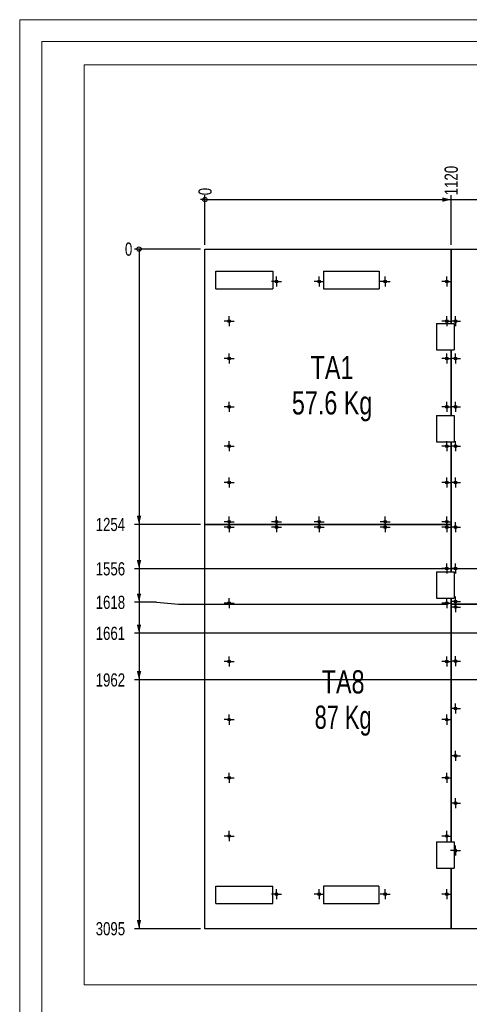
# Model space of a CAD drawing. Header units: millimetres. Extents: x 0 to 1189, y 0 to 841.
# Tile 4 of 18: x 0 to 102, y 617 to 841. Entities that reach past the tile are written whole.
import ezdxf

# ---------------------------------------------------------------- set-up
doc = ezdxf.new("R2010")
doc.units = ezdxf.units.MM
doc.linetypes.add('CENTERX2', pattern=[20.32, 12.7, -2.54, 2.54, -2.54])
for name, color, linetype in [('COTES', 1, 'Continuous'), ('NOTES', 6, 'Continuous'), ('TRAIT-MIXTES', 3, 'CENTERX2')]:
    doc.layers.add(name, color=color, linetype=linetype)
doc.layers.add('TRAIT-FORT', color=4, linetype='Continuous', lineweight=25)
doc.styles.add('SLDTEXTSTYLE0', font='TXT', dxfattribs={"width": 0.75})
doc.styles.add('SLDTEXTSTYLE2', font='TXT', dxfattribs={"width": 0.7})
doc.dimstyles.new('SLDDIMSTYLE0', dxfattribs={"dimtxt": 3, "dimasz": 0.333333, "dimexe": 0, "dimexo": 0.0625, "dimgap": 0.75, "dimtad": 0, "dimtih": 1, "dimtoh": 1, "dimdec": 0, "dimlfac": 20, "dimrnd": 1e-09, "dimdsep": 46, "dimtxsty": 'SLDTEXTSTYLE0', "dimblk1": 'ORIGIN', "dimblk2": 'ORIGIN', "dimsah": 1, "dimcen": 0.09, "dimadec": 0, "dimazin": 2, "dimtfac": 1, "dimtdec": 0, "dimtofl": 0, "dimtmove": 0, "dimatfit": 3, "dimldrblk": 'ORIGIN', "dimfxl": 1, "dimfrac": 2, "dimtolj": 1, "dimtzin": 12, "dimarcsym": 0})
doc.dimstyles.new('SLDDIMSTYLE1', dxfattribs={"dimtxt": 3, "dimasz": 2, "dimexe": 0, "dimexo": 0.0625, "dimgap": 0.75, "dimtad": 0, "dimtih": 1, "dimtoh": 1, "dimdec": 0, "dimlfac": 20, "dimrnd": 1e-09, "dimzin": 12, "dimdsep": 46, "dimtxsty": 'SLDTEXTSTYLE0', "dimsah": 1, "dimcen": 0.09, "dimadec": 0, "dimazin": 3, "dimtfac": 1, "dimtdec": 0, "dimtofl": 0, "dimtmove": 0, "dimatfit": 3, "dimfxl": 1, "dimfrac": 2, "dimtolj": 1, "dimtzin": 12, "dimarcsym": 0})

# ---------------------------------------------------------------- blocks, each defined once
blk = doc.blocks.new('_Origin')
at = {"color": 0, "linetype": 'ByBlock', "lineweight": -2}
blk.add_line((0, 0), (-1, 0), dxfattribs=at)
blk.add_circle((0, 0), 0.5, dxfattribs=at)
blk = doc.blocks.new('_D')
at = {"layer": 'COTES', "color": 1, "transparency": 16777216}
blk.add_line((42.15, 789.79), (42.15, 801.05), dxfattribs=at)
blk.add_blockref('_Origin', (42.15, 800.05), dxfattribs=at)
at = {"layer": 'COTES', "color": 1, "transparency": 16777216, "insert": (40.67, 801.05), "char_height": 3, "attachment_point": 1, "rotation": 90, "style": 'SLDTEXTSTYLE0'}
blk.add_mtext('0', dxfattribs=at)
blk = doc.blocks.new('_D_1')
at = {"layer": 'COTES', "color": 1, "transparency": 16777216}
for p, q in [((98.16, 789.79), (98.16, 801.05)), ((42.15, 800.05), (98.16, 800.05))]:
    blk.add_line(p, q, dxfattribs=at)
blk.add_solid([(98.16, 800.05), (96.16, 800.55), (96.16, 799.55)], dxfattribs=at)
at = {"layer": 'COTES', "color": 1, "transparency": 16777216, "insert": (96.67, 801.05), "char_height": 3, "attachment_point": 1, "rotation": 90, "style": 'SLDTEXTSTYLE0'}
blk.add_mtext('1120', dxfattribs=at)
blk = doc.blocks.new('_D_2')
at = {"layer": 'COTES', "color": 1, "transparency": 16777216}
for p, q in [((147.9, 789.79), (147.9, 801.05)), ((98.16, 800.05), (147.9, 800.05))]:
    blk.add_line(p, q, dxfattribs=at)
blk.add_solid([(147.9, 800.05), (145.9, 800.55), (145.9, 799.55)], dxfattribs=at)
at = {"layer": 'COTES', "color": 1, "transparency": 16777216, "insert": (146.41, 801.05), "char_height": 3, "attachment_point": 1, "rotation": 90, "style": 'SLDTEXTSTYLE0'}
blk.add_mtext('2115', dxfattribs=at)
blk = doc.blocks.new('_D_3')
at = {"layer": 'COTES', "color": 1, "transparency": 16777216}
for p, q in [((189.01, 789.79), (189.01, 801.05)), ((147.9, 800.05), (189.01, 800.05))]:
    blk.add_line(p, q, dxfattribs=at)
blk.add_solid([(189.01, 800.05), (187.01, 800.55), (187.01, 799.55)], dxfattribs=at)
at = {"layer": 'COTES', "color": 1, "transparency": 16777216, "insert": (187.52, 801.05), "char_height": 3, "attachment_point": 1, "rotation": 90, "style": 'SLDTEXTSTYLE0'}
blk.add_mtext('2937', dxfattribs=at)
blk = doc.blocks.new('_D_4')
at = {"layer": 'COTES', "color": 1, "transparency": 16777216}
for p, q in [((234.85, 789.79), (234.85, 801.05)), ((189.01, 800.05), (234.85, 800.05))]:
    blk.add_line(p, q, dxfattribs=at)
blk.add_solid([(234.85, 800.05), (232.85, 800.55), (232.85, 799.55)], dxfattribs=at)
at = {"layer": 'COTES', "color": 1, "transparency": 16777216, "insert": (233.36, 801.05), "char_height": 3, "attachment_point": 1, "rotation": 90, "style": 'SLDTEXTSTYLE0'}
blk.add_mtext('3854', dxfattribs=at)
blk = doc.blocks.new('_D_5')
at = {"layer": 'COTES', "color": 1, "transparency": 16777216}
for p, q in [((291.95, 789.79), (291.95, 801.05)), ((234.85, 800.05), (291.95, 800.05))]:
    blk.add_line(p, q, dxfattribs=at)
blk.add_solid([(291.95, 800.05), (289.95, 800.55), (289.95, 799.55)], dxfattribs=at)
at = {"layer": 'COTES', "color": 1, "transparency": 16777216, "insert": (290.46, 801.05), "char_height": 3, "attachment_point": 1, "rotation": 90, "style": 'SLDTEXTSTYLE0'}
blk.add_mtext('4996', dxfattribs=at)
blk = doc.blocks.new('_D_6')
at = {"layer": 'COTES', "color": 1, "transparency": 16777216}
for p, q in [((342.06, 785.04), (342.06, 801.05)), ((291.95, 800.05), (342.06, 800.05))]:
    blk.add_line(p, q, dxfattribs=at)
blk.add_solid([(342.06, 800.05), (340.06, 800.55), (340.06, 799.55)], dxfattribs=at)
at = {"layer": 'COTES', "color": 1, "transparency": 16777216, "insert": (340.57, 801.05), "char_height": 3, "attachment_point": 1, "rotation": 90, "style": 'SLDTEXTSTYLE0'}
blk.add_mtext('5998', dxfattribs=at)
blk = doc.blocks.new('_D_7')
at = {"layer": 'COTES', "color": 1, "transparency": 16777216}
for p, q in [((392.3, 789.79), (392.3, 801.05)), ((342.06, 800.05), (392.3, 800.05))]:
    blk.add_line(p, q, dxfattribs=at)
blk.add_solid([(392.3, 800.05), (390.3, 800.55), (390.3, 799.55)], dxfattribs=at)
at = {"layer": 'COTES', "color": 1, "transparency": 16777216, "insert": (390.82, 801.05), "char_height": 3, "attachment_point": 1, "rotation": 90, "style": 'SLDTEXTSTYLE0'}
blk.add_mtext('7003', dxfattribs=at)
blk = doc.blocks.new('_D_8')
at = {"layer": 'COTES', "color": 1, "transparency": 16777216}
blk.add_line((41.15, 788.79), (26.15, 788.79), dxfattribs=at)
blk.add_blockref('_Origin', (27.15, 788.79), dxfattribs=at)
at = {"layer": 'COTES', "color": 1, "transparency": 16777216, "insert": (23.94, 790.28), "char_height": 3, "attachment_point": 1, "style": 'SLDTEXTSTYLE0'}
blk.add_mtext('0', dxfattribs=at)
blk = doc.blocks.new('_D_9')
at = {"layer": 'COTES', "color": 1, "transparency": 16777216}
for p, q in [((27.15, 788.79), (27.15, 726.09)), ((41.15, 726.09), (26.15, 726.09))]:
    blk.add_line(p, q, dxfattribs=at)
blk.add_solid([(27.15, 726.09), (27.65, 728.09), (26.65, 728.09)], dxfattribs=at)
at = {"layer": 'COTES', "color": 1, "transparency": 16777216, "insert": (17.29, 727.58), "char_height": 3, "attachment_point": 1, "style": 'SLDTEXTSTYLE0'}
blk.add_mtext('1254', dxfattribs=at)
blk = doc.blocks.new('_D_10')
at = {"layer": 'COTES', "color": 1, "transparency": 16777216}
for p, q in [((27.15, 726.09), (27.15, 715.99)), ((263, 715.99), (26.15, 715.99)), ((263, 715.99), (268, 710.99)), ((268, 710.99), (290.96, 710.99))]:
    blk.add_line(p, q, dxfattribs=at)
blk.add_solid([(27.15, 715.99), (27.65, 717.99), (26.65, 717.99)], dxfattribs=at)
at = {"layer": 'COTES', "color": 1, "transparency": 16777216, "insert": (17.29, 717.48), "char_height": 3, "attachment_point": 1, "style": 'SLDTEXTSTYLE0'}
blk.add_mtext('1556', dxfattribs=at)
blk = doc.blocks.new('_D_11')
at = {"layer": 'COTES', "color": 1, "transparency": 16777216}
for p, q in [((27.15, 715.99), (27.15, 708.36)), ((31.15, 708.36), (26.15, 708.36)), ((31.15, 708.36), (36.15, 707.9)), ((36.15, 707.9), (97.16, 707.9))]:
    blk.add_line(p, q, dxfattribs=at)
blk.add_solid([(27.15, 708.36), (27.65, 710.36), (26.65, 710.36)], dxfattribs=at)
at = {"layer": 'COTES', "color": 1, "transparency": 16777216, "insert": (17.29, 709.85), "char_height": 3, "attachment_point": 1, "style": 'SLDTEXTSTYLE0'}
blk.add_mtext('1618', dxfattribs=at)
blk = doc.blocks.new('_D_12')
at = {"layer": 'COTES', "color": 1, "transparency": 16777216}
for p, q in [((27.15, 708.36), (27.15, 701.3)), ((174.83, 701.3), (179.83, 705.74)), ((179.83, 705.74), (191.25, 705.74)), ((174.83, 701.3), (26.15, 701.3))]:
    blk.add_line(p, q, dxfattribs=at)
blk.add_solid([(27.15, 701.3), (27.65, 703.3), (26.65, 703.3)], dxfattribs=at)
at = {"layer": 'COTES', "color": 1, "transparency": 16777216, "insert": (17.29, 702.79), "char_height": 3, "attachment_point": 1, "style": 'SLDTEXTSTYLE0'}
blk.add_mtext('1661', dxfattribs=at)
blk = doc.blocks.new('_D_13')
at = {"layer": 'COTES', "color": 1, "transparency": 16777216}
for p, q in [((27.15, 701.3), (27.15, 690.69)), ((233.86, 690.69), (26.15, 690.69))]:
    blk.add_line(p, q, dxfattribs=at)
blk.add_solid([(27.15, 690.69), (27.65, 692.69), (26.65, 692.69)], dxfattribs=at)
at = {"layer": 'COTES', "color": 1, "transparency": 16777216, "insert": (17.29, 692.18), "char_height": 3, "attachment_point": 1, "style": 'SLDTEXTSTYLE0'}
blk.add_mtext('1962', dxfattribs=at)
blk = doc.blocks.new('_D_14')
at = {"layer": 'COTES', "color": 1, "transparency": 16777216}
for p, q in [((27.15, 690.69), (27.15, 634.04)), ((41.15, 634.04), (26.15, 634.04))]:
    blk.add_line(p, q, dxfattribs=at)
blk.add_solid([(27.15, 634.04), (27.65, 636.04), (26.65, 636.04)], dxfattribs=at)
at = {"layer": 'COTES', "color": 1, "transparency": 16777216, "insert": (17.29, 635.53), "char_height": 3, "attachment_point": 1, "style": 'SLDTEXTSTYLE0'}
blk.add_mtext('3095', dxfattribs=at)
blk = doc.blocks.new('SW_NOTE_3')
at = {"layer": 'NOTES', "color": 0, "char_height": 5.292, "attachment_point": 2, "style": 'SLDTEXTSTYLE0'}
for s, insert in [('TA1', (6.04, 6.82)), ('57.6 Kg', (6.06, -1.23))]:
    blk.add_mtext(s, dxfattribs=dict(at, insert=insert))
blk = doc.blocks.new('SW_NOTE_6')
at = {"layer": 'NOTES', "color": 0, "char_height": 5.292, "attachment_point": 2}
for s, insert, style in [('TA8', (6.04, 6.82), 'SLDTEXTSTYLE0'), ('87 Kg', (6.04, -1.23), 'SLDTEXTSTYLE2')]:
    blk.add_mtext(s, dxfattribs=dict(at, insert=insert, style=style))
blk = doc.blocks.new('SW_CENTERMARKSYMBOL_46')
at = {"layer": 'TRAIT-MIXTES', "color": 0}
for p, q in [((-1, 0), (-1.15, 0)), ((0, 0), (-1, 0)), ((0, 1), (0, 1.15)), ((0, 0), (0, 1)), ((0, 0), (0, -1)), ((0, 0), (1, 0)), ((1, 0), (1.15, 0)), ((0, -1), (0, -1.15))]:
    blk.add_line(p, q, dxfattribs=at)
blk = doc.blocks.new('SW_CENTERMARKSYMBOL_47')
at = {"layer": 'TRAIT-MIXTES', "color": 0}
for p, q in [((-1, 0), (-1.15, 0)), ((0, 0), (-1, 0)), ((0, 1), (0, 1.15)), ((0, 0), (0, 1)), ((0, 0), (0, -1)), ((0, 0), (1, 0)), ((1, 0), (1.15, 0)), ((0, -1), (0, -1.15))]:
    blk.add_line(p, q, dxfattribs=at)
blk = doc.blocks.new('SW_CENTERMARKSYMBOL_48')
at = {"layer": 'TRAIT-MIXTES', "color": 0}
for p, q in [((-1, 0), (-1.15, 0)), ((0, 0), (-1, 0)), ((0, 1), (0, 1.15)), ((0, 0), (0, 1)), ((0, 0), (0, -1)), ((0, 0), (1, 0)), ((1, 0), (1.15, 0)), ((0, -1), (0, -1.15))]:
    blk.add_line(p, q, dxfattribs=at)
blk = doc.blocks.new('SW_CENTERMARKSYMBOL_49')
at = {"layer": 'TRAIT-MIXTES', "color": 0}
for p, q in [((-1, 0), (-1.15, 0)), ((0, 0), (-1, 0)), ((0, 1), (0, 1.15)), ((0, 0), (0, 1)), ((0, 0), (0, -1)), ((0, 0), (1, 0)), ((1, 0), (1.15, 0)), ((0, -1), (0, -1.15))]:
    blk.add_line(p, q, dxfattribs=at)
blk = doc.blocks.new('SW_CENTERMARKSYMBOL_50')
at = {"layer": 'TRAIT-MIXTES', "color": 0}
for p, q in [((-1, 0), (-1.15, 0)), ((0, 0), (-1, 0)), ((0, 1), (0, 1.15)), ((0, 0), (0, 1)), ((0, 0), (0, -1)), ((0, 0), (1, 0)), ((1, 0), (1.15, 0)), ((0, -1), (0, -1.15))]:
    blk.add_line(p, q, dxfattribs=at)
blk = doc.blocks.new('SW_CENTERMARKSYMBOL_60')
at = {"layer": 'TRAIT-MIXTES', "color": 0}
for p, q in [((-1, 0), (-1.15, 0)), ((0, 0), (-1, 0)), ((0, 1), (0, 1.15)), ((0, 0), (0, 1)), ((0, 0), (0, -1)), ((0, 0), (1, 0)), ((1, 0), (1.15, 0)), ((0, -1), (0, -1.15))]:
    blk.add_line(p, q, dxfattribs=at)
blk = doc.blocks.new('SW_CENTERMARKSYMBOL_202')
at = {"layer": 'TRAIT-MIXTES', "color": 0}
for p, q in [((-1, 0), (-1.15, 0)), ((0, 0), (-1, 0)), ((0, 1), (0, 1.15)), ((0, 0), (0, 1)), ((0, 0), (0, -1)), ((0, 0), (1, 0)), ((1, 0), (1.15, 0)), ((0, -1), (0, -1.15))]:
    blk.add_line(p, q, dxfattribs=at)
blk = doc.blocks.new('SW_CENTERMARKSYMBOL_203')
at = {"layer": 'TRAIT-MIXTES', "color": 0}
for p, q in [((-1, 0), (-1.15, 0)), ((0, 0), (-1, 0)), ((0, 1), (0, 1.15)), ((0, 0), (0, 1)), ((0, 0), (0, -1)), ((0, 0), (1, 0)), ((1, 0), (1.15, 0)), ((0, -1), (0, -1.15))]:
    blk.add_line(p, q, dxfattribs=at)
blk = doc.blocks.new('SW_CENTERMARKSYMBOL_204')
at = {"layer": 'TRAIT-MIXTES', "color": 0}
for p, q in [((-1, 0), (-1.15, 0)), ((0, 0), (-1, 0)), ((0, 1), (0, 1.15)), ((0, 0), (0, 1)), ((0, 0), (0, -1)), ((0, 0), (1, 0)), ((1, 0), (1.15, 0)), ((0, -1), (0, -1.15))]:
    blk.add_line(p, q, dxfattribs=at)
blk = doc.blocks.new('SW_CENTERMARKSYMBOL_205')
at = {"layer": 'TRAIT-MIXTES', "color": 0}
for p, q in [((-1, 0), (-1.15, 0)), ((0, 0), (-1, 0)), ((0, 1), (0, 1.15)), ((0, 0), (0, 1)), ((0, 0), (0, -1)), ((0, 0), (1, 0)), ((1, 0), (1.15, 0)), ((0, -1), (0, -1.15))]:
    blk.add_line(p, q, dxfattribs=at)
blk = doc.blocks.new('SW_CENTERMARKSYMBOL_206')
at = {"layer": 'TRAIT-MIXTES', "color": 0}
for p, q in [((-1, 0), (-1.15, 0)), ((0, 0), (-1, 0)), ((0, 1), (0, 1.15)), ((0, 0), (0, 1)), ((0, 0), (0, -1)), ((0, 0), (1, 0)), ((1, 0), (1.15, 0)), ((0, -1), (0, -1.15))]:
    blk.add_line(p, q, dxfattribs=at)
blk = doc.blocks.new('SW_CENTERMARKSYMBOL_207')
at = {"layer": 'TRAIT-MIXTES', "color": 0}
for p, q in [((-1, 0), (-1.15, 0)), ((0, 0), (-1, 0)), ((0, 1), (0, 1.15)), ((0, 0), (0, 1)), ((0, 0), (0, -1)), ((0, 0), (1, 0)), ((1, 0), (1.15, 0)), ((0, -1), (0, -1.15))]:
    blk.add_line(p, q, dxfattribs=at)
blk = doc.blocks.new('SW_CENTERMARKSYMBOL_208')
at = {"layer": 'TRAIT-MIXTES', "color": 0}
for p, q in [((-1, 0), (-1.15, 0)), ((0, 0), (-1, 0)), ((0, 1), (0, 1.15)), ((0, 0), (0, 1)), ((0, 0), (0, -1)), ((0, 0), (1, 0)), ((1, 0), (1.15, 0)), ((0, -1), (0, -1.15))]:
    blk.add_line(p, q, dxfattribs=at)
blk = doc.blocks.new('SW_CENTERMARKSYMBOL_209')
at = {"layer": 'TRAIT-MIXTES', "color": 0}
for p, q in [((-1, 0), (-1.15, 0)), ((0, 0), (-1, 0)), ((0, 1), (0, 1.15)), ((0, 0), (0, 1)), ((0, 0), (0, -1)), ((0, 0), (1, 0)), ((1, 0), (1.15, 0)), ((0, -1), (0, -1.15))]:
    blk.add_line(p, q, dxfattribs=at)
blk = doc.blocks.new('SW_CENTERMARKSYMBOL_210')
at = {"layer": 'TRAIT-MIXTES', "color": 0}
for p, q in [((-1, 0), (-1.15, 0)), ((0, 0), (-1, 0)), ((0, 1), (0, 1.15)), ((0, 0), (0, 1)), ((0, 0), (0, -1)), ((0, 0), (1, 0)), ((1, 0), (1.15, 0)), ((0, -1), (0, -1.15))]:
    blk.add_line(p, q, dxfattribs=at)
blk = doc.blocks.new('SW_CENTERMARKSYMBOL_211')
at = {"layer": 'TRAIT-MIXTES', "color": 0}
for p, q in [((-1, 0), (-1.15, 0)), ((0, 0), (-1, 0)), ((0, 1), (0, 1.15)), ((0, 0), (0, 1)), ((0, 0), (0, -1)), ((0, 0), (1, 0)), ((1, 0), (1.15, 0)), ((0, -1), (0, -1.15))]:
    blk.add_line(p, q, dxfattribs=at)
blk = doc.blocks.new('SW_CENTERMARKSYMBOL_212')
at = {"layer": 'TRAIT-MIXTES', "color": 0}
for p, q in [((-1, 0), (-1.15, 0)), ((0, 0), (-1, 0)), ((0, 1), (0, 1.15)), ((0, 0), (0, 1)), ((0, 0), (0, -1)), ((0, 0), (1, 0)), ((1, 0), (1.15, 0)), ((0, -1), (0, -1.15))]:
    blk.add_line(p, q, dxfattribs=at)
blk = doc.blocks.new('SW_CENTERMARKSYMBOL_213')
at = {"layer": 'TRAIT-MIXTES', "color": 0}
for p, q in [((-1, 0), (-1.15, 0)), ((0, 0), (-1, 0)), ((0, 1), (0, 1.15)), ((0, 0), (0, 1)), ((0, 0), (0, -1)), ((0, 0), (1, 0)), ((1, 0), (1.15, 0)), ((0, -1), (0, -1.15))]:
    blk.add_line(p, q, dxfattribs=at)
blk = doc.blocks.new('SW_CENTERMARKSYMBOL_214')
at = {"layer": 'TRAIT-MIXTES', "color": 0}
for p, q in [((-1, 0), (-1.15, 0)), ((0, 0), (-1, 0)), ((0, 1), (0, 1.15)), ((0, 0), (0, 1)), ((0, 0), (0, -1)), ((0, 0), (1, 0)), ((1, 0), (1.15, 0)), ((0, -1), (0, -1.15))]:
    blk.add_line(p, q, dxfattribs=at)
blk = doc.blocks.new('SW_CENTERMARKSYMBOL_215')
at = {"layer": 'TRAIT-MIXTES', "color": 0}
for p, q in [((-1, 0), (-1.15, 0)), ((0, 0), (-1, 0)), ((0, 1), (0, 1.15)), ((0, 0), (0, 1)), ((0, 0), (0, -1)), ((0, 0), (1, 0)), ((1, 0), (1.15, 0)), ((0, -1), (0, -1.15))]:
    blk.add_line(p, q, dxfattribs=at)
blk = doc.blocks.new('SW_CENTERMARKSYMBOL_216')
at = {"layer": 'TRAIT-MIXTES', "color": 0}
for p, q in [((-1, 0), (-1.15, 0)), ((0, 0), (-1, 0)), ((0, 1), (0, 1.15)), ((0, 0), (0, 1)), ((0, 0), (0, -1)), ((0, 0), (1, 0)), ((1, 0), (1.15, 0)), ((0, -1), (0, -1.15))]:
    blk.add_line(p, q, dxfattribs=at)
blk = doc.blocks.new('SW_CENTERMARKSYMBOL_217')
at = {"layer": 'TRAIT-MIXTES', "color": 0}
for p, q in [((-1, 0), (-1.15, 0)), ((0, 0), (-1, 0)), ((0, 1), (0, 1.15)), ((0, 0), (0, 1)), ((0, 0), (0, -1)), ((0, 0), (1, 0)), ((1, 0), (1.15, 0)), ((0, -1), (0, -1.15))]:
    blk.add_line(p, q, dxfattribs=at)
blk = doc.blocks.new('SW_CENTERMARKSYMBOL_218')
at = {"layer": 'TRAIT-MIXTES', "color": 0}
for p, q in [((-1, 0), (-1.15, 0)), ((0, 0), (-1, 0)), ((0, 1), (0, 1.15)), ((0, 0), (0, 1)), ((0, 0), (0, -1)), ((0, 0), (1, 0)), ((1, 0), (1.15, 0)), ((0, -1), (0, -1.15))]:
    blk.add_line(p, q, dxfattribs=at)
blk = doc.blocks.new('SW_CENTERMARKSYMBOL_219')
at = {"layer": 'TRAIT-MIXTES', "color": 0}
for p, q in [((-1, 0), (-1.15, 0)), ((0, 0), (-1, 0)), ((0, 1), (0, 1.15)), ((0, 0), (0, 1)), ((0, 0), (0, -1)), ((0, 0), (1, 0)), ((1, 0), (1.15, 0)), ((0, -1), (0, -1.15))]:
    blk.add_line(p, q, dxfattribs=at)
blk = doc.blocks.new('SW_CENTERMARKSYMBOL_220')
at = {"layer": 'TRAIT-MIXTES', "color": 0}
for p, q in [((-1, 0), (-1.15, 0)), ((0, 0), (-1, 0)), ((0, 1), (0, 1.15)), ((0, 0), (0, 1)), ((0, 0), (0, -1)), ((0, 0), (1, 0)), ((1, 0), (1.15, 0)), ((0, -1), (0, -1.15))]:
    blk.add_line(p, q, dxfattribs=at)
blk = doc.blocks.new('SW_CENTERMARKSYMBOL_243')
at = {"layer": 'TRAIT-MIXTES', "color": 0}
for p, q in [((-1, 0), (-1.15, 0)), ((0, 0), (-1, 0)), ((0, 1), (0, 1.15)), ((0, 0), (0, 1)), ((0, 0), (0, -1)), ((0, 0), (1, 0)), ((1, 0), (1.15, 0)), ((0, -1), (0, -1.15))]:
    blk.add_line(p, q, dxfattribs=at)
blk = doc.blocks.new('SW_CENTERMARKSYMBOL_251')
at = {"layer": 'TRAIT-MIXTES', "color": 0}
for p, q in [((-1, 0), (-1.15, 0)), ((0, 0), (-1, 0)), ((0, 1), (0, 1.15)), ((0, 0), (0, 1)), ((0, 0), (0, -1)), ((0, 0), (1, 0)), ((1, 0), (1.15, 0)), ((0, -1), (0, -1.15))]:
    blk.add_line(p, q, dxfattribs=at)
blk = doc.blocks.new('SW_CENTERMARKSYMBOL_252')
at = {"layer": 'TRAIT-MIXTES', "color": 0}
for p, q in [((-1, 0), (-1.15, 0)), ((0, 0), (-1, 0)), ((0, 1), (0, 1.15)), ((0, 0), (0, 1)), ((0, 0), (0, -1)), ((0, 0), (1, 0)), ((1, 0), (1.15, 0)), ((0, -1), (0, -1.15))]:
    blk.add_line(p, q, dxfattribs=at)
blk = doc.blocks.new('SW_CENTERMARKSYMBOL_253')
at = {"layer": 'TRAIT-MIXTES', "color": 0}
for p, q in [((-1, 0), (-1.15, 0)), ((0, 0), (-1, 0)), ((0, 1), (0, 1.15)), ((0, 0), (0, 1)), ((0, 0), (0, -1)), ((0, 0), (1, 0)), ((1, 0), (1.15, 0)), ((0, -1), (0, -1.15))]:
    blk.add_line(p, q, dxfattribs=at)
blk = doc.blocks.new('SW_CENTERMARKSYMBOL_254')
at = {"layer": 'TRAIT-MIXTES', "color": 0}
for p, q in [((-1, 0), (-1.15, 0)), ((0, 0), (-1, 0)), ((0, 1), (0, 1.15)), ((0, 0), (0, 1)), ((0, 0), (0, -1)), ((0, 0), (1, 0)), ((1, 0), (1.15, 0)), ((0, -1), (0, -1.15))]:
    blk.add_line(p, q, dxfattribs=at)
blk = doc.blocks.new('SW_CENTERMARKSYMBOL_255')
at = {"layer": 'TRAIT-MIXTES', "color": 0}
for p, q in [((-1, 0), (-1.15, 0)), ((0, 0), (-1, 0)), ((0, 1), (0, 1.15)), ((0, 0), (0, 1)), ((0, 0), (0, -1)), ((0, 0), (1, 0)), ((1, 0), (1.15, 0)), ((0, -1), (0, -1.15))]:
    blk.add_line(p, q, dxfattribs=at)
blk = doc.blocks.new('SW_CENTERMARKSYMBOL_256')
at = {"layer": 'TRAIT-MIXTES', "color": 0}
for p, q in [((-1, 0), (-1.15, 0)), ((0, 0), (-1, 0)), ((0, 1), (0, 1.15)), ((0, 0), (0, 1)), ((0, 0), (0, -1)), ((0, 0), (1, 0)), ((1, 0), (1.15, 0)), ((0, -1), (0, -1.15))]:
    blk.add_line(p, q, dxfattribs=at)
blk = doc.blocks.new('SW_CENTERMARKSYMBOL_257')
at = {"layer": 'TRAIT-MIXTES', "color": 0}
for p, q in [((-1, 0), (-1.15, 0)), ((0, 0), (-1, 0)), ((0, 1), (0, 1.15)), ((0, 0), (0, 1)), ((0, 0), (0, -1)), ((0, 0), (1, 0)), ((1, 0), (1.15, 0)), ((0, -1), (0, -1.15))]:
    blk.add_line(p, q, dxfattribs=at)
blk = doc.blocks.new('SW_CENTERMARKSYMBOL_267')
at = {"layer": 'TRAIT-MIXTES', "color": 0}
for p, q in [((-1, 0), (-1.15, 0)), ((0, 0), (-1, 0)), ((0, 1), (0, 1.15)), ((0, 0), (0, 1)), ((0, 0), (0, -1)), ((0, 0), (1, 0)), ((1, 0), (1.15, 0)), ((0, -1), (0, -1.15))]:
    blk.add_line(p, q, dxfattribs=at)
blk = doc.blocks.new('SW_CENTERMARKSYMBOL_268')
at = {"layer": 'TRAIT-MIXTES', "color": 0}
for p, q in [((-1, 0), (-1.15, 0)), ((0, 0), (-1, 0)), ((0, 1), (0, 1.15)), ((0, 0), (0, 1)), ((0, 0), (0, -1)), ((0, 0), (1, 0)), ((1, 0), (1.15, 0)), ((0, -1), (0, -1.15))]:
    blk.add_line(p, q, dxfattribs=at)
blk = doc.blocks.new('SW_CENTERMARKSYMBOL_269')
at = {"layer": 'TRAIT-MIXTES', "color": 0}
for p, q in [((-1, 0), (-1.15, 0)), ((0, 0), (-1, 0)), ((0, 1), (0, 1.15)), ((0, 0), (0, 1)), ((0, 0), (0, -1)), ((0, 0), (1, 0)), ((1, 0), (1.15, 0)), ((0, -1), (0, -1.15))]:
    blk.add_line(p, q, dxfattribs=at)
blk = doc.blocks.new('SW_CENTERMARKSYMBOL_270')
at = {"layer": 'TRAIT-MIXTES', "color": 0}
for p, q in [((-1, 0), (-1.15, 0)), ((0, 0), (-1, 0)), ((0, 1), (0, 1.15)), ((0, 0), (0, 1)), ((0, 0), (0, -1)), ((0, 0), (1, 0)), ((1, 0), (1.15, 0)), ((0, -1), (0, -1.15))]:
    blk.add_line(p, q, dxfattribs=at)
blk = doc.blocks.new('SW_CENTERMARKSYMBOL_271')
at = {"layer": 'TRAIT-MIXTES', "color": 0}
for p, q in [((-1, 0), (-1.15, 0)), ((0, 0), (-1, 0)), ((0, 1), (0, 1.15)), ((0, 0), (0, 1)), ((0, 0), (0, -1)), ((0, 0), (1, 0)), ((1, 0), (1.15, 0)), ((0, -1), (0, -1.15))]:
    blk.add_line(p, q, dxfattribs=at)
blk = doc.blocks.new('SW_CENTERMARKSYMBOL_272')
at = {"layer": 'TRAIT-MIXTES', "color": 0}
for p, q in [((-1, 0), (-1.15, 0)), ((0, 0), (-1, 0)), ((0, 1), (0, 1.15)), ((0, 0), (0, 1)), ((0, 0), (0, -1)), ((0, 0), (1, 0)), ((1, 0), (1.15, 0)), ((0, -1), (0, -1.15))]:
    blk.add_line(p, q, dxfattribs=at)
blk = doc.blocks.new('SW_CENTERMARKSYMBOL_273')
at = {"layer": 'TRAIT-MIXTES', "color": 0}
for p, q in [((-1, 0), (-1.15, 0)), ((0, 0), (-1, 0)), ((0, 1), (0, 1.15)), ((0, 0), (0, 1)), ((0, 0), (0, -1)), ((0, 0), (1, 0)), ((1, 0), (1.15, 0)), ((0, -1), (0, -1.15))]:
    blk.add_line(p, q, dxfattribs=at)
blk = doc.blocks.new('SW_CENTERMARKSYMBOL_274')
at = {"layer": 'TRAIT-MIXTES', "color": 0}
for p, q in [((-1, 0), (-1.15, 0)), ((0, 0), (-1, 0)), ((0, 1), (0, 1.15)), ((0, 0), (0, 1)), ((0, 0), (0, -1)), ((0, 0), (1, 0)), ((1, 0), (1.15, 0)), ((0, -1), (0, -1.15))]:
    blk.add_line(p, q, dxfattribs=at)
blk = doc.blocks.new('SW_CENTERMARKSYMBOL_275')
at = {"layer": 'TRAIT-MIXTES', "color": 0}
for p, q in [((-1, 0), (-1.15, 0)), ((0, 0), (-1, 0)), ((0, 1), (0, 1.15)), ((0, 0), (0, 1)), ((0, 0), (0, -1)), ((0, 0), (1, 0)), ((1, 0), (1.15, 0)), ((0, -1), (0, -1.15))]:
    blk.add_line(p, q, dxfattribs=at)
blk = doc.blocks.new('SW_CENTERMARKSYMBOL_276')
at = {"layer": 'TRAIT-MIXTES', "color": 0}
for p, q in [((-1, 0), (-1.15, 0)), ((0, 0), (-1, 0)), ((0, 1), (0, 1.15)), ((0, 0), (0, 1)), ((0, 0), (0, -1)), ((0, 0), (1, 0)), ((1, 0), (1.15, 0)), ((0, -1), (0, -1.15))]:
    blk.add_line(p, q, dxfattribs=at)
blk = doc.blocks.new('SW_CENTERMARKSYMBOL_277')
at = {"layer": 'TRAIT-MIXTES', "color": 0}
for p, q in [((-1, 0), (-1.15, 0)), ((0, 0), (-1, 0)), ((0, 1), (0, 1.15)), ((0, 0), (0, 1)), ((0, 0), (0, -1)), ((0, 0), (1, 0)), ((1, 0), (1.15, 0)), ((0, -1), (0, -1.15))]:
    blk.add_line(p, q, dxfattribs=at)
blk = doc.blocks.new('SW_CENTERMARKSYMBOL_278')
at = {"layer": 'TRAIT-MIXTES', "color": 0}
for p, q in [((-1, 0), (-1.15, 0)), ((0, 0), (-1, 0)), ((0, 1), (0, 1.15)), ((0, 0), (0, 1)), ((0, 0), (0, -1)), ((0, 0), (1, 0)), ((1, 0), (1.15, 0)), ((0, -1), (0, -1.15))]:
    blk.add_line(p, q, dxfattribs=at)
blk = doc.blocks.new('SW_CENTERMARKSYMBOL_279')
at = {"layer": 'TRAIT-MIXTES', "color": 0}
for p, q in [((-1, 0), (-1.15, 0)), ((0, 0), (-1, 0)), ((0, 1), (0, 1.15)), ((0, 0), (0, 1)), ((0, 0), (0, -1)), ((0, 0), (1, 0)), ((1, 0), (1.15, 0)), ((0, -1), (0, -1.15))]:
    blk.add_line(p, q, dxfattribs=at)
blk = doc.blocks.new('SW_CENTERMARKSYMBOL_280')
at = {"layer": 'TRAIT-MIXTES', "color": 0}
for p, q in [((-1, 0), (-1.15, 0)), ((0, 0), (-1, 0)), ((0, 1), (0, 1.15)), ((0, 0), (0, 1)), ((0, 0), (0, -1)), ((0, 0), (1, 0)), ((1, 0), (1.15, 0)), ((0, -1), (0, -1.15))]:
    blk.add_line(p, q, dxfattribs=at)
blk = doc.blocks.new('SW_CENTERMARKSYMBOL_281')
at = {"layer": 'TRAIT-MIXTES', "color": 0}
for p, q in [((-1, 0), (-1.15, 0)), ((0, 0), (-1, 0)), ((0, 1), (0, 1.15)), ((0, 0), (0, 1)), ((0, 0), (0, -1)), ((0, 0), (1, 0)), ((1, 0), (1.15, 0)), ((0, -1), (0, -1.15))]:
    blk.add_line(p, q, dxfattribs=at)
blk = doc.blocks.new('SW_CENTERMARKSYMBOL_282')
at = {"layer": 'TRAIT-MIXTES', "color": 0}
for p, q in [((-1, 0), (-1.15, 0)), ((0, 0), (-1, 0)), ((0, 1), (0, 1.15)), ((0, 0), (0, 1)), ((0, 0), (0, -1)), ((0, 0), (1, 0)), ((1, 0), (1.15, 0)), ((0, -1), (0, -1.15))]:
    blk.add_line(p, q, dxfattribs=at)
blk = doc.blocks.new('SW_CENTERMARKSYMBOL_283')
at = {"layer": 'TRAIT-MIXTES', "color": 0}
for p, q in [((-1, 0), (-1.15, 0)), ((0, 0), (-1, 0)), ((0, 1), (0, 1.15)), ((0, 0), (0, 1)), ((0, 0), (0, -1)), ((0, 0), (1, 0)), ((1, 0), (1.15, 0)), ((0, -1), (0, -1.15))]:
    blk.add_line(p, q, dxfattribs=at)
blk = doc.blocks.new('SW_CENTERMARKSYMBOL_284')
at = {"layer": 'TRAIT-MIXTES', "color": 0}
for p, q in [((-1, 0), (-1.15, 0)), ((0, 0), (-1, 0)), ((0, 1), (0, 1.15)), ((0, 0), (0, 1)), ((0, 0), (0, -1)), ((0, 0), (1, 0)), ((1, 0), (1.15, 0)), ((0, -1), (0, -1.15))]:
    blk.add_line(p, q, dxfattribs=at)
blk = doc.blocks.new('SW_CENTERMARKSYMBOL_285')
at = {"layer": 'TRAIT-MIXTES', "color": 0}
for p, q in [((-1, 0), (-1.15, 0)), ((0, 0), (-1, 0)), ((0, 1), (0, 1.15)), ((0, 0), (0, 1)), ((0, 0), (0, -1)), ((0, 0), (1, 0)), ((1, 0), (1.15, 0)), ((0, -1), (0, -1.15))]:
    blk.add_line(p, q, dxfattribs=at)
blk = doc.blocks.new('SW_CENTERMARKSYMBOL_286')
at = {"layer": 'TRAIT-MIXTES', "color": 0}
for p, q in [((-1, 0), (-1.15, 0)), ((0, 0), (-1, 0)), ((0, 1), (0, 1.15)), ((0, 0), (0, 1)), ((0, 0), (0, -1)), ((0, 0), (1, 0)), ((1, 0), (1.15, 0)), ((0, -1), (0, -1.15))]:
    blk.add_line(p, q, dxfattribs=at)

msp = doc.modelspace()

# ---------------------------------------------------------------- linework, layer by layer
at = {"color": 7, "linetype": 'Continuous', "lineweight": 18}
for p, q in [((1188.94057, 841.02216), (0, 841.02216)), ((0, 841.02216), (0, 0.02216)), ((5, 836.02216), (5, 5.02216)), ((1183.94057, 836.02216), (5, 836.02216)), ((14.67241, 830.75919), (494.56701, 830.75919)), ((14.67241, 830.75919), (14.67241, 621.2436)), ((14.67241, 621.2436), (494.56701, 621.2436))]:
    msp.add_line(p, q, dxfattribs=at)
at = {"layer": 'TRAIT-FORT', "color": 4, "linetype": 'Continuous', "lineweight": 25}
for p, q in [((42.15337, 726.08988), (42.15337, 788.78938)), ((42.15337, 788.78938), (98.14837, 788.78938)), ((98.14837, 788.78938), (98.14837, 771.83066)), ((98.15837, 788.78938), (147.89837, 788.78938)), ((98.15837, 771.83066), (98.15837, 788.78938)), ((44.65337, 783.75148), (57.61327, 783.75148)), ((44.65337, 779.75148), (44.65337, 783.75148)), ((57.61327, 783.75148), (57.61327, 779.75148)), ((69.14877, 783.75148), (69.14877, 779.75148)), ((69.14877, 783.75148), (81.75377, 783.75148)), ((81.75377, 783.75148), (81.75377, 779.75148)), ((44.65337, 779.75148), (57.61327, 779.75148)), ((69.14877, 779.75148), (81.75377, 779.75148)), ((94.86689, 771.83066), (98.14837, 771.83066)), ((94.86689, 771.83066), (94.86689, 765.83066)), ((98.15837, 771.83066), (98.86689, 771.83066)), ((98.86689, 771.83066), (98.86689, 765.83066)), ((94.86689, 765.83066), (98.14837, 765.83066)), ((98.14837, 765.83066), (98.14837, 750.87566)), ((98.15837, 765.83066), (98.86689, 765.83066)), ((98.15837, 750.87566), (98.15837, 765.83066)), ((94.86689, 750.87566), (94.86689, 744.87566)), ((94.86689, 750.87566), (98.14837, 750.87566)), ((98.15837, 750.87566), (98.86689, 750.87566)), ((98.86689, 750.87566), (98.86689, 744.87566)), ((94.86689, 744.87566), (98.14837, 744.87566)), ((98.14837, 744.87566), (98.14837, 726.08988)), ((98.15837, 744.87566), (98.86689, 744.87566)), ((98.15837, 715.31566), (98.15837, 744.87566)), ((98.14837, 726.08988), (42.15337, 726.08988)), ((42.15337, 634.03938), (42.15337, 726.08938)), ((42.15337, 726.08938), (98.14837, 726.08938)), ((98.14837, 726.08938), (98.14837, 715.31566)), ((94.86689, 715.31566), (98.14837, 715.31566)), ((94.86689, 715.31566), (94.86689, 709.31566)), ((98.15837, 715.31566), (98.86689, 715.31566)), ((98.86689, 715.31566), (98.86689, 709.31566)), ((94.86689, 709.31566), (98.14837, 709.31566)), ((98.14837, 709.31566), (98.14837, 653.80003)), ((98.15837, 707.90002), (98.15837, 709.31566)), ((98.15837, 709.31566), (98.86689, 709.31566)), ((140.01269, 707.90002), (98.15837, 707.90002)), ((98.15837, 653.80003), (98.15837, 707.89952)), ((98.15837, 707.89952), (140.01269, 707.89952)), ((94.86689, 653.80003), (98.14837, 653.80003)), ((94.86689, 653.80003), (94.86689, 647.80003)), ((98.15837, 653.80003), (98.86689, 653.80003)), ((98.86689, 653.80003), (98.86689, 651.89372)), ((98.86689, 651.7517), (98.86689, 647.80003)), ((94.86689, 647.80003), (98.14837, 647.80003)), ((98.14837, 647.80003), (98.14837, 634.03938)), ((98.15837, 634.03938), (98.15837, 647.80003)), ((98.15837, 647.80003), (98.86689, 647.80003)), ((44.65337, 643.74132), (57.61327, 643.74132)), ((44.65337, 639.74132), (44.65337, 643.74132)), ((57.61327, 639.74132), (57.61327, 643.74132)), ((69.1385, 643.73482), (69.1385, 639.73482)), ((81.74349, 643.73482), (69.1385, 643.73482)), ((81.74349, 643.73482), (81.74349, 639.73482)), ((44.65337, 639.74132), (57.61327, 639.74132)), ((81.74349, 639.73482), (69.1385, 639.73482)), ((98.14837, 634.03938), (42.15337, 634.03938)), ((147.89837, 634.03938), (98.15837, 634.03938))]:
    msp.add_line(p, q, dxfattribs=at)
for centre, radius in [((58.40337, 781.38938), 0.3), ((58.40337, 781.38938), 0.15), ((68.15337, 781.38938), 0.3), ((68.15337, 781.38938), 0.15), ((83.15337, 781.38938), 0.3), ((83.15337, 781.38938), 0.15), ((97.15837, 781.38938), 0.3), ((97.15837, 781.38938), 0.15), ((47.65337, 772.38938), 0.3), ((47.65337, 772.38938), 0.15), ((97.15837, 772.38938), 0.3), ((97.15837, 772.38938), 0.15), ((99.15837, 772.38938), 0.3), ((99.15837, 772.38938), 0.15), ((47.65337, 763.88938), 0.3), ((47.65337, 763.88938), 0.15), ((97.15837, 763.88938), 0.3), ((97.15837, 763.88938), 0.15), ((99.15837, 763.88938), 0.3), ((99.15837, 763.88938), 0.15), ((47.65337, 752.88938), 0.3), ((47.65337, 752.88938), 0.15), ((97.15837, 752.88938), 0.3), ((97.15837, 752.88938), 0.15), ((99.15837, 752.88938), 0.3), ((99.15837, 752.88938), 0.15), ((47.65337, 743.88938), 0.3), ((47.65337, 743.88938), 0.15), ((97.15837, 743.88938), 0.3), ((97.15837, 743.88938), 0.15), ((99.15837, 743.88938), 0.3), ((99.15837, 743.88938), 0.15), ((47.65337, 735.63938), 0.3), ((47.65337, 735.63938), 0.15), ((97.15837, 735.63938), 0.3), ((97.15837, 735.63938), 0.15), ((99.15837, 735.63938), 0.3), ((99.15837, 735.63938), 0.15), ((47.65337, 726.71488), 0.3), ((47.65337, 726.71488), 0.15), ((58.40337, 726.71488), 0.3), ((58.40337, 726.71488), 0.15), ((68.15337, 726.71488), 0.3), ((68.15337, 726.71488), 0.15), ((83.15337, 726.71488), 0.3), ((83.15337, 726.71488), 0.15), ((97.15837, 726.71488), 0.3), ((97.15837, 726.71488), 0.15), ((47.65337, 725.46488), 0.3), ((47.65337, 725.46488), 0.15), ((58.40337, 725.46488), 0.3), ((58.40337, 725.46488), 0.15), ((68.15337, 725.46488), 0.3), ((68.15337, 725.46488), 0.15), ((83.15337, 725.46488), 0.3), ((83.15337, 725.46488), 0.15), ((97.15837, 725.46488), 0.3), ((97.15837, 725.46488), 0.15), ((99.15837, 725.46488), 0.3), ((99.15837, 725.46488), 0.15), ((97.15837, 716.05584), 0.3), ((97.15837, 716.05584), 0.15), ((99.15837, 716.05584), 0.3), ((99.15837, 716.05584), 0.15), ((99.15837, 708.52452), 0.3), ((99.15837, 708.52452), 0.15), ((47.65337, 708.13938), 0.3), ((47.65337, 708.13938), 0.15), ((97.15837, 708.13938), 0.3), ((97.15837, 708.13938), 0.15), ((99.15837, 707.27452), 0.3), ((99.15837, 707.27452), 0.15), ((47.65337, 694.88938), 0.3), ((47.65337, 694.88938), 0.15), ((97.15837, 694.88938), 0.3), ((97.15837, 694.88938), 0.15), ((99.15837, 694.95605), 0.3), ((99.15837, 694.95605), 0.15), ((99.15837, 684.17271), 0.3), ((99.15837, 684.17271), 0.15), ((47.65337, 681.63938), 0.3), ((47.65337, 681.63938), 0.15), ((97.15837, 681.63938), 0.3), ((97.15837, 681.63938), 0.15), ((99.15837, 673.38938), 0.3), ((99.15837, 673.38938), 0.15), ((47.65337, 668.38938), 0.3), ((47.65337, 668.38938), 0.15), ((97.15837, 668.38938), 0.3), ((97.15837, 668.38938), 0.15), ((99.15837, 662.60604), 0.3), ((99.15837, 662.60604), 0.15), ((47.65337, 655.13938), 0.3), ((47.65337, 655.13938), 0.15), ((97.15837, 655.13938), 0.3), ((97.15837, 655.13938), 0.15), ((99.15837, 651.82271), 0.15), ((58.40337, 641.88938), 0.3), ((58.40337, 641.88938), 0.15), ((68.15337, 641.88938), 0.3), ((68.15337, 641.88938), 0.15), ((83.15337, 641.88938), 0.3), ((83.15337, 641.88938), 0.15), ((97.15837, 641.88938), 0.3), ((97.15837, 641.88938), 0.15)]:
    msp.add_circle(centre, radius, dxfattribs=at)
msp.add_arc((99.15837, 651.82271), 0.3, 193.6916545, 166.3083455, dxfattribs=at)
msp.add_open_spline([(98.86689, 651.7517), (98.86689, 651.77496), (98.86689, 651.79899), (98.86689, 651.83468), (98.86689, 651.84655), (98.86689, 651.87025), (98.86689, 651.88212), (98.86689, 651.89372)], degree=3, knots=[0, 0, 0, 0, 0.5, 0.5, 0.75, 0.75, 1, 1, 1, 1], dxfattribs=at)

# ---------------------------------------------------------------- block references
at = {"layer": 'NOTES', "color": 211}
for name, p in [('SW_NOTE_3', (65.02118, 757.65163)), ('SW_NOTE_6', (67.54649, 686.06687))]:
    msp.add_blockref(name, p, dxfattribs=at)
at = {"layer": 'TRAIT-MIXTES', "color": 3}
for name, p in [('SW_CENTERMARKSYMBOL_217', (58.40337, 781.38938)), ('SW_CENTERMARKSYMBOL_218', (68.15337, 781.38938)), ('SW_CENTERMARKSYMBOL_219', (83.15337, 781.38938)), ('SW_CENTERMARKSYMBOL_220', (97.15837, 781.38938)), ('SW_CENTERMARKSYMBOL_202', (47.65337, 772.38938)), ('SW_CENTERMARKSYMBOL_211', (97.15837, 772.38938)), ('SW_CENTERMARKSYMBOL_256', (99.15837, 772.38938)), ('SW_CENTERMARKSYMBOL_203', (47.65337, 763.88938)), ('SW_CENTERMARKSYMBOL_210', (97.15837, 763.88938)), ('SW_CENTERMARKSYMBOL_255', (99.15837, 763.88938)), ('SW_CENTERMARKSYMBOL_204', (47.65337, 752.88938)), ('SW_CENTERMARKSYMBOL_209', (97.15837, 752.88938)), ('SW_CENTERMARKSYMBOL_254', (99.15837, 752.88938)), ('SW_CENTERMARKSYMBOL_205', (47.65337, 743.88938)), ('SW_CENTERMARKSYMBOL_208', (97.15837, 743.88938)), ('SW_CENTERMARKSYMBOL_243', (99.15837, 743.88938)), ('SW_CENTERMARKSYMBOL_206', (47.65337, 735.63938)), ('SW_CENTERMARKSYMBOL_207', (97.15837, 735.63938)), ('SW_CENTERMARKSYMBOL_253', (99.15837, 735.63938)), ('SW_CENTERMARKSYMBOL_216', (47.65337, 726.71488)), ('SW_CENTERMARKSYMBOL_278', (47.65337, 725.46488)), ('SW_CENTERMARKSYMBOL_215', (58.40337, 726.71488)), ('SW_CENTERMARKSYMBOL_279', (58.40337, 725.46488)), ('SW_CENTERMARKSYMBOL_214', (68.15337, 726.71488)), ('SW_CENTERMARKSYMBOL_280', (68.15337, 725.46488)), ('SW_CENTERMARKSYMBOL_213', (83.15337, 726.71488)), ('SW_CENTERMARKSYMBOL_281', (83.15337, 725.46488)), ('SW_CENTERMARKSYMBOL_212', (97.15837, 726.71488)), ('SW_CENTERMARKSYMBOL_282', (97.15837, 725.46488)), ('SW_CENTERMARKSYMBOL_251', (99.15837, 725.46488)), ('SW_CENTERMARKSYMBOL_267', (97.15837, 716.05584)), ('SW_CENTERMARKSYMBOL_252', (99.15837, 716.05584)), ('SW_CENTERMARKSYMBOL_268', (47.65337, 708.13938)), ('SW_CENTERMARKSYMBOL_273', (97.15837, 708.13938)), ('SW_CENTERMARKSYMBOL_257', (99.15837, 708.52452)), ('SW_CENTERMARKSYMBOL_60', (99.15837, 707.27452)), ('SW_CENTERMARKSYMBOL_269', (47.65337, 694.88938)), ('SW_CENTERMARKSYMBOL_274', (97.15837, 694.88938)), ('SW_CENTERMARKSYMBOL_50', (99.15837, 694.95605)), ('SW_CENTERMARKSYMBOL_49', (99.15837, 684.17271)), ('SW_CENTERMARKSYMBOL_270', (47.65337, 681.63938)), ('SW_CENTERMARKSYMBOL_275', (97.15837, 681.63938)), ('SW_CENTERMARKSYMBOL_48', (99.15837, 673.38938)), ('SW_CENTERMARKSYMBOL_271', (47.65337, 668.38938)), ('SW_CENTERMARKSYMBOL_276', (97.15837, 668.38938)), ('SW_CENTERMARKSYMBOL_47', (99.15837, 662.60604)), ('SW_CENTERMARKSYMBOL_272', (47.65337, 655.13938)), ('SW_CENTERMARKSYMBOL_277', (97.15837, 655.13938)), ('SW_CENTERMARKSYMBOL_46', (99.15837, 651.82271)), ('SW_CENTERMARKSYMBOL_286', (58.40337, 641.88938)), ('SW_CENTERMARKSYMBOL_285', (68.15337, 641.88938)), ('SW_CENTERMARKSYMBOL_284', (83.15337, 641.88938)), ('SW_CENTERMARKSYMBOL_283', (97.15837, 641.88938))]:
    msp.add_blockref(name, p, dxfattribs=at)

# ---------------------------------------------------------------- dimensions: what is measured, and where the dimension line sits
at = {"layer": 'COTES', "color": 1}
for feature_location, offset, dtype, origin, dimstyle, picture, middle in [((98.15837, 788.78938), (0, 12.25903), 1, (42.15337, 788.78938), 'SLDDIMSTYLE1', '_D_1', (98.15837, 805.48174)), ((147.89837, 788.78938), (0, 12.25903), 1, (42.15337, 788.78938), 'SLDDIMSTYLE1', '_D_2', (147.89837, 805.48174)), ((189.00837, 788.78938), (0, 12.25903), 1, (42.15337, 788.78938), 'SLDDIMSTYLE1', '_D_3', (189.00837, 805.48174)), ((234.84837, 788.78938), (0, 12.25903), 1, (42.15337, 788.78938), 'SLDDIMSTYLE1', '_D_4', (234.84837, 805.48174)), ((291.94837, 788.78938), (0, 12.25903), 1, (42.15337, 788.78938), 'SLDDIMSTYLE1', '_D_5', (291.94837, 805.48174)), ((342.05837, 784.03938), (0, 17.00903), 1, (42.15337, 788.78938), 'SLDDIMSTYLE1', '_D_6', (342.05837, 805.48174)), ((392.30337, 788.78938), (0, 12.25903), 1, (42.15337, 788.78938), 'SLDDIMSTYLE1', '_D_7', (392.30337, 805.48174)), ((42.1533693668, 788.7893797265), (0, 12.2590258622), 1, (42.1533693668, 788.7893797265), 'SLDDIMSTYLE0', '_D', (42.1533693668, 802.1567389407)), ((42.1533693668, 788.7893797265), (-16, 0), 0, (42.1533693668, 788.7893797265), 'SLDDIMSTYLE0', '_D_8', (25.0450360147, 788.7893797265)), ((42.15337, 726.08938), (-16, 0), 0, (42.15337, 788.78938), 'SLDDIMSTYLE1', '_D_9', (21.72004, 726.08938)), ((291.95837, 710.98938), (-265.805, 5.00248), 0, (42.15337, 788.78938), 'SLDDIMSTYLE1', '_D_10', (21.72004, 715.99186)), ((98.15837, 707.90002), (-72.005, 0.46461), 0, (42.15337, 788.78938), 'SLDDIMSTYLE1', '_D_11', (21.72004, 708.36463)), ((192.25417, 705.73988), (-166.1008, -4.43906), 0, (42.15337, 788.78938), 'SLDDIMSTYLE1', '_D_12', (21.72004, 701.30082)), ((234.85837, 690.68988), (-208.705, 0), 0, (42.15337, 788.78938), 'SLDDIMSTYLE1', '_D_13', (21.72004, 690.68988)), ((42.15337, 634.03938), (-16, 0), 0, (42.15337, 788.78938), 'SLDDIMSTYLE1', '_D_14', (21.72004, 634.03938))]:
    dim = msp.add_ordinate_dim(feature_location=feature_location, offset=offset, dtype=dtype, origin=origin, dimstyle=dimstyle, dxfattribs=at)
    dim.commit()
    dim.dimension.update_dxf_attribs({"geometry": picture, "text_midpoint": middle})

doc.saveas('drawing.dxf')
